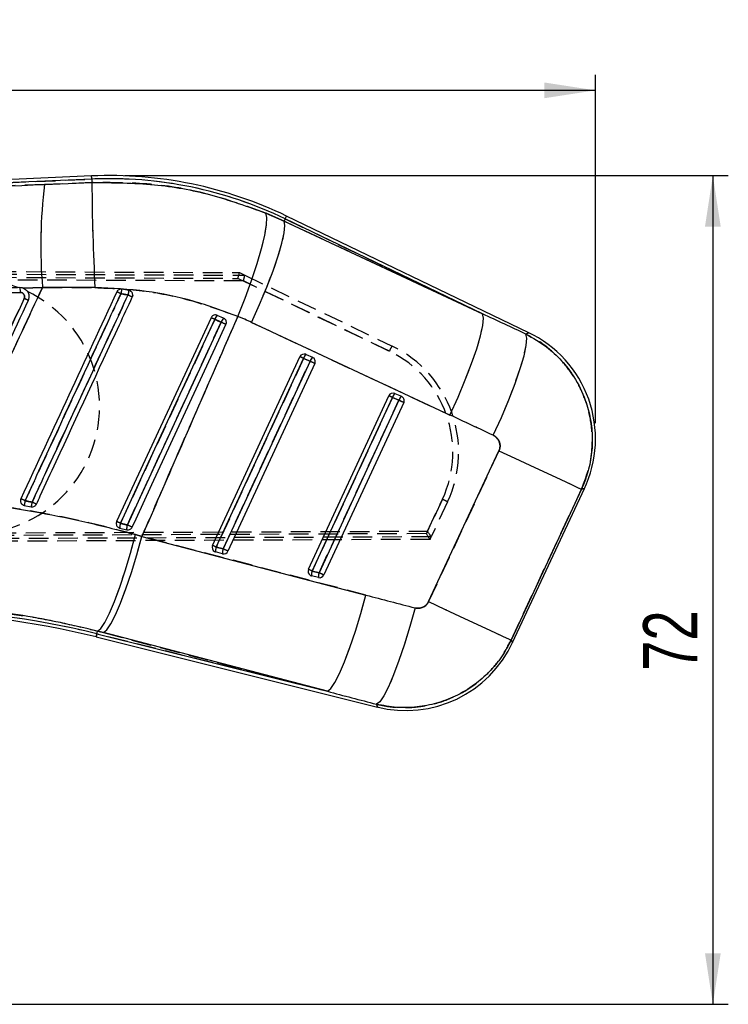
# Model space of a CAD drawing. Extents: x 36 to 538, y 22 to 372.
# Tile 12 of 19: x 395 to 456, y 287 to 372. Entities that reach past the tile are written whole.
import ezdxf

# ---------------------------------------------------------------- set-up
doc = ezdxf.new("R2010")
doc.units = 0
doc.header["$LTSCALE"] = 1.333333
doc.linetypes.add('HIDDEN', pattern=[1.905, 1.27, -0.635])
doc.layers.get('0').update_dxf_attribs({"linetype": 'CONTINUOUS'})
doc.styles.add('SLDTEXTSTYLE0', font='TXT', dxfattribs={"width": 0.75})
doc.dimstyles.new('SLDDIMSTYLE0', dxfattribs={"dimtxt": 4.666667, "dimasz": 4.402667, "dimexe": 0, "dimexo": 0.0625, "dimgap": 1.166667, "dimtad": 1, "dimdec": 0, "dimrnd": 1e-09, "dimzin": 12, "dimtxsty": 'SLDTEXTSTYLE0', "dimsah": 1, "dimcen": 0.09, "dimazin": 3, "dimtfac": 1, "dimtdec": 0, "dimtofl": 0, "dimtmove": 0, "dimatfit": 3, "dimtolj": 1, "dimtzin": 12})
doc.dimstyles.new('SLDDIMSTYLE1', dxfattribs={"dimtxt": 4.666667, "dimasz": 4.402667, "dimexe": 0, "dimexo": 0.0625, "dimgap": 1.166667, "dimtad": 1, "dimdec": 0, "dimrnd": 1e-09, "dimzin": 12, "dimtxsty": 'SLDTEXTSTYLE0', "dimsah": 1, "dimcen": 0.09, "dimazin": 3, "dimtfac": 1, "dimtofl": 0, "dimtmove": 0, "dimatfit": 3, "dimtolj": 1, "dimtzin": 12})

# ---------------------------------------------------------------- blocks, each defined once
blk = doc.blocks.new('_D')
at = {"color": 179, "linetype": 'CONTINUOUS'}
for p, q in [((82.931, 327.162), (82.931, 366.909)), ((444.193, 336.85), (444.193, 366.909)), ((444.193, 365.575), (82.931, 365.575))]:
    blk.add_line(p, q, dxfattribs=at)
for points in [[(82.931, 365.575), (87.333, 364.898), (87.333, 366.253)], [(444.193, 365.575), (439.791, 366.253), (439.791, 364.898)]]:
    blk.add_solid(points, dxfattribs=at)
at = {"color": 179, "linetype": 'CONTINUOUS', "insert": (261.721, 371.591, 0.1), "char_height": 4.6667, "attachment_point": 1, "style": 'SLDTEXTSTYLE0'}
blk.add_mtext('361', dxfattribs=at)
blk = doc.blocks.new('_D_1')
at = {"color": 179, "linetype": 'CONTINUOUS'}
for p, q in [((403.592, 358.223), (455.648, 358.223)), ((454.315, 358.223), (454.315, 286.711)), ((279.165, 286.711), (455.648, 286.711))]:
    blk.add_line(p, q, dxfattribs=at)
for points in [[(454.315, 358.223), (453.637, 353.82), (454.992, 353.82)], [(454.315, 286.711), (454.992, 291.113), (453.637, 291.113)]]:
    blk.add_solid(points, dxfattribs=at)
at = {"color": 179, "linetype": 'CONTINUOUS', "insert": (448.299, 315.494, 0.1), "char_height": 4.6667, "attachment_point": 1, "rotation": 90, "style": 'SLDTEXTSTYLE0'}
blk.add_mtext('72', dxfattribs=at)

msp = doc.modelspace()

# ---------------------------------------------------------------- linework, layer by layer
at = {"color": 7, "linetype": 'CONTINUOUS'}
for p, q in [((400.7224, 358.1894), (332.6022, 355.2152)), ((400.7342, 357.9193), (342.6135, 355.3817)), ((400.7342, 357.9193), (400.7474, 357.6175)), ((396.6519, 357.4522), (400.7474, 357.6175)), ((415.7414, 354.9814), (417.3233, 354.2841)), ((417.4226, 354.4902), (417.3233, 354.2841)), ((434.4542, 346.2848), (417.4226, 354.4902)), ((438.4488, 344.6605), (417.5399, 354.7337)), ((417.3233, 354.2841), (434.4542, 346.2848)), ((396.4877, 348.5725), (394.8187, 348.5038)), ((394.8187, 348.5038), (394.8384, 348.496)), ((401.0115, 348.5511), (396.4877, 348.5725)), ((403.9399, 348.3099), (403.3243, 348.4219)), ((404.0774, 348.2562), (403.9399, 348.3099)), ((411.0267, 345.9597), (402.8822, 328.3713)), ((411.5583, 346.1609), (411.5466, 346.1658)), ((412.1117, 345.9177), (411.5583, 346.1609)), ((431.6383, 337.5577), (414.5074, 345.557)), ((411.1551, 326.3087), (418.6943, 342.5902)), ((411.4731, 326.1616), (419.0124, 342.4431)), ((419.0124, 342.4431), (419.5658, 342.1998)), ((419.2258, 342.7914), (419.7792, 342.5482)), ((419.5658, 342.1998), (412.0702, 326.0127)), ((419.9807, 342.0076), (412.4851, 325.8205)), ((419.4279, 324.2461), (426.362, 339.2206)), ((419.7459, 324.099), (426.68, 339.0735)), ((426.68, 339.0735), (427.2334, 338.8303)), ((426.8934, 339.4218), (427.4468, 339.1786)), ((427.2334, 338.8303), (420.343, 323.9501)), ((427.6483, 338.638), (420.7579, 323.7578)), ((429.7924, 321.4583), (435.8633, 334.4773)), ((442.9848, 331.1565), (436.9139, 318.1375)), ((437.0378, 317.9208), (443.2425, 331.2268)), ((394.907, 329.7643), (395.5086, 329.6402)), ((403.0565, 327.8442), (403.1513, 327.8073)), ((403.1513, 327.8073), (403.7482, 327.6584)), ((404.5164, 327.2379), (405.0691, 327.0832)), ((405.0691, 327.0832), (424.393, 322.0202)), ((412.0206, 325.596), (411.4234, 325.7449)), ((412.0702, 326.0127), (411.4731, 326.1616)), ((420.343, 323.9501), (419.7459, 324.099)), ((420.2934, 323.5334), (419.6962, 323.6822)), ((401.1808, 318.6749), (401.2397, 318.9113)), ((401.1808, 318.6749), (421.0577, 313.719)), ((401.7337, 318.782), (401.2397, 318.9113)), ((421.0577, 313.719), (401.7337, 318.782)), ((401.1154, 318.4125), (425.3833, 312.3619))]:
    msp.add_line(p, q, dxfattribs=at)
at = {"color": 7, "linetype": 'HIDDEN'}
for p, q in [((342.6135, 355.3817), (400.7342, 357.9193)), ((400.7342, 357.9193), (400.7474, 357.6175)), ((400.7474, 357.6175), (396.6519, 357.4522)), ((417.3233, 354.2841), (415.7414, 354.9814)), ((417.4226, 354.4902), (417.3233, 354.2841)), ((417.4226, 354.4902), (434.4542, 346.2848)), ((434.4542, 346.2848), (417.3233, 354.2841)), ((326.4911, 350.2306), (413.4695, 349.8511)), ((413.8234, 349.1268), (326.4784, 349.4804)), ((326.52, 349.7305), (413.3566, 349.3516)), ((326.5412, 349.9789), (413.9361, 349.6252)), ((413.3566, 349.3516), (426.4229, 343.0621)), ((413.4695, 349.8511), (413.9338, 349.6276)), ((413.9338, 349.6276), (426.6376, 343.5127)), ((394.8187, 348.5038), (396.4877, 348.5725)), ((394.8187, 348.5038), (394.8384, 348.496)), ((394.8384, 348.496), (395.0081, 348.4004)), ((396.4877, 348.5725), (401.0115, 348.5511)), ((426.4229, 343.0621), (413.8234, 349.1268)), ((395.3181, 347.715), (395.2496, 347.454)), ((404.2109, 348.1097), (404.2242, 348.0858)), ((404.2653, 347.8889), (404.2492, 347.7923)), ((414.5074, 345.557), (431.6383, 337.5577)), ((419.0124, 342.4431), (411.4731, 326.1616)), ((419.5658, 342.1998), (419.0124, 342.4431)), ((412.0702, 326.0127), (419.5658, 342.1998)), ((426.68, 339.0735), (419.7459, 324.099)), ((427.2334, 338.8303), (426.68, 339.0735)), ((420.343, 323.9501), (427.2334, 338.8303)), ((435.8633, 334.4773), (429.7924, 321.4583)), ((436.9139, 318.1375), (442.9848, 331.1565)), ((430.9827, 330.2874), (429.6011, 327.3257)), ((429.7029, 327.5438), (430.9827, 330.2874)), ((431.4337, 330.076), (430.0193, 327.044)), ((326.4771, 327.126), (429.7029, 327.5438)), ((429.6011, 327.3257), (326.5183, 326.8759)), ((403.1513, 327.8073), (403.0565, 327.8442)), ((405.0691, 327.0832), (404.5164, 327.2379)), ((429.9181, 326.8271), (326.4882, 326.3758)), ((430.0191, 327.0463), (326.5391, 326.6275)), ((424.393, 322.0202), (405.0691, 327.0832)), ((429.9181, 326.8271), (430.0193, 327.044)), ((411.4731, 326.1616), (412.0702, 326.0127)), ((419.7459, 324.099), (420.343, 323.9501)), ((401.1808, 318.6749), (401.2397, 318.9113)), ((421.0577, 313.719), (401.1808, 318.6749)), ((401.2397, 318.9113), (401.7337, 318.782)), ((401.7337, 318.782), (421.0577, 313.719))]:
    msp.add_line(p, q, dxfattribs=at)
at = {"color": 8, "linetype": 'CONTINUOUS', "flags": 128}
for points in [[(400.7342, 357.9193), (400.7291, 358.0374), (400.7254, 358.1219), (400.7232, 358.1725), (400.7224, 358.1894)], [(417.4226, 354.4902), (417.4739, 354.5967), (417.5106, 354.6728), (417.5326, 354.7185), (417.5399, 354.7337)], [(438.1901, 344.5451), (438.4201, 344.6476), (438.4488, 344.6605)], [(443.2425, 331.2268), (443.2139, 331.2189), (442.9848, 331.1565)], [(401.1154, 318.4125), (401.1194, 318.4289), (401.1317, 318.4781), (401.1522, 318.5601), (401.1808, 318.6749)], [(436.9139, 318.1375), (437.024, 317.9449), (437.0378, 317.9208)], [(425.3833, 312.3619), (425.3727, 312.389), (425.2884, 312.606)]]:
    msp.add_lwpolyline(points, dxfattribs=at)
at = {"color": 7, "linetype": 'CONTINUOUS', "flags": 128}
for points in [[(413.3386, 346.0677), (413.9587, 347.6421), (414.5182, 349.1803), (414.9978, 350.6292), (415.3808, 351.9388), (415.654, 353.0637), (415.808, 353.965), (415.8375, 354.6117), (415.7414, 354.9814)], [(414.5074, 345.557), (415.2002, 347.0913), (415.8304, 348.5911), (416.3764, 350.0051), (416.8197, 351.2849), (417.1449, 352.3867), (417.3409, 353.2726), (417.4011, 353.9124), (417.3233, 354.2841)], [(403.2102, 328.22), (403.5513, 328.9568), (404.9157, 331.9043), (410.3735, 343.6943), (411.3526, 345.8092)], [(431.6383, 337.5577), (432.3311, 339.092), (432.9613, 340.5918), (433.5073, 342.0058), (433.9506, 343.2856), (434.2758, 344.3874), (434.4718, 345.2733), (434.532, 345.9131), (434.4542, 346.2848)], [(411.9033, 345.5672), (411.5621, 344.8303), (410.1977, 341.8828), (404.7398, 330.0928), (403.8045, 328.0723)], [(404.2132, 327.8827), (404.5531, 328.6168), (405.9178, 331.5641), (411.3768, 343.3536), (412.3137, 345.3769)], [(435.3712, 335.8117), (436.07, 337.3545), (436.7053, 338.8621), (437.255, 340.2823), (437.7001, 341.5658), (438.0251, 342.6682), (438.2188, 343.5511), (438.2744, 344.1841), (438.1901, 344.5451)], [(435.8633, 334.4773), (437.2321, 333.8391), (438.529, 333.2343), (439.7167, 332.6804), (440.7612, 332.1934), (441.6324, 331.7872), (442.3052, 331.4734), (442.7604, 331.2612), (442.9848, 331.1565)], [(401.2397, 318.9113), (401.5172, 319.1453), (401.8585, 319.6645), (402.2524, 320.4517), (402.6857, 321.4808), (403.1441, 322.7176), (403.6123, 324.1211), (404.0748, 325.6447), (404.5164, 327.2379)], [(401.7337, 318.782), (402.0221, 319.0128), (402.3739, 319.5286), (402.7775, 320.3121), (403.2194, 321.3375), (403.685, 322.5708), (404.1589, 323.9711), (404.6254, 325.492), (405.0691, 327.0832)], [(421.0577, 313.719), (421.3461, 313.9498), (421.6979, 314.4656), (422.1015, 315.2491), (422.5434, 316.2745), (423.009, 317.5078), (423.4829, 318.9081), (423.9494, 320.429), (424.393, 322.0202)], [(429.7924, 321.4583), (431.1612, 320.82), (432.4581, 320.2153), (433.6459, 319.6614), (434.6903, 319.1744), (435.5615, 318.7681), (436.2343, 318.4544), (436.6895, 318.2421), (436.9139, 318.1375)], [(428.6255, 320.9143), (428.181, 319.3123), (427.7133, 317.7818), (427.2382, 316.3743), (426.7716, 315.1369), (426.3291, 314.1111), (425.9257, 313.3315), (425.5749, 312.8241), (425.2884, 312.606)]]:
    msp.add_lwpolyline(points, dxfattribs=at)
at = {"color": 7, "linetype": 'HIDDEN', "flags": 128}
for points in [[(413.3386, 346.0677), (413.9587, 347.6421), (414.5182, 349.1803), (414.9978, 350.6292), (415.3808, 351.9388), (415.654, 353.0637), (415.808, 353.965), (415.8375, 354.6117), (415.7414, 354.9814)], [(414.5074, 345.557), (415.2002, 347.0913), (415.8304, 348.5911), (416.3764, 350.0051), (416.8197, 351.2849), (417.1449, 352.3867), (417.3409, 353.2726), (417.4011, 353.9124), (417.3233, 354.2841)], [(411.3526, 345.8092), (411.0115, 345.0723), (409.647, 342.1248), (404.1891, 330.3348), (403.2102, 328.22)], [(431.6383, 337.5577), (432.3311, 339.092), (432.9613, 340.5918), (433.5073, 342.0058), (433.9506, 343.2856), (434.2758, 344.3874), (434.4718, 345.2733), (434.532, 345.9131), (434.4542, 346.2848)], [(403.8045, 328.0723), (404.1456, 328.8092), (405.5101, 331.7567), (410.9679, 343.5467), (411.9033, 345.5672)], [(435.3712, 335.8117), (436.07, 337.3545), (436.7053, 338.8621), (437.255, 340.2823), (437.7001, 341.5658), (438.0251, 342.6682), (438.2188, 343.5511), (438.2744, 344.1841), (438.1901, 344.5451)], [(438.4488, 344.6605), (438.4201, 344.6476), (438.1901, 344.5451)], [(435.8633, 334.4773), (437.2321, 333.8391), (438.529, 333.2343), (439.7167, 332.6804), (440.7612, 332.1934), (441.6324, 331.7872), (442.3052, 331.4734), (442.7604, 331.2612), (442.9848, 331.1565)], [(442.9848, 331.1565), (443.2139, 331.2189), (443.2425, 331.2268)], [(401.2397, 318.9113), (401.5172, 319.1453), (401.8585, 319.6645), (402.2524, 320.4517), (402.6857, 321.4808), (403.1441, 322.7176), (403.6123, 324.1211), (404.0748, 325.6447), (404.5164, 327.2379)], [(401.7337, 318.782), (402.0221, 319.0128), (402.3739, 319.5286), (402.7775, 320.3121), (403.2194, 321.3375), (403.685, 322.5708), (404.1589, 323.9711), (404.6254, 325.492), (405.0691, 327.0832)], [(421.0577, 313.719), (421.3461, 313.9498), (421.6979, 314.4656), (422.1015, 315.2491), (422.5434, 316.2745), (423.009, 317.5078), (423.4829, 318.9081), (423.9494, 320.429), (424.393, 322.0202)], [(429.7924, 321.4583), (431.1612, 320.82), (432.4581, 320.2153), (433.6459, 319.6614), (434.6903, 319.1744), (435.5615, 318.7681), (436.2343, 318.4544), (436.6895, 318.2421), (436.9139, 318.1375)], [(428.6255, 320.9143), (428.181, 319.3123), (427.7133, 317.7818), (427.2382, 316.3743), (426.7716, 315.1369), (426.3291, 314.1111), (425.9257, 313.3315), (425.5749, 312.8241), (425.2884, 312.606)], [(401.1808, 318.6749), (401.1522, 318.5601), (401.1317, 318.4781), (401.1194, 318.4289), (401.1154, 318.4125)], [(437.0378, 317.9208), (437.024, 317.9449), (436.9139, 318.1375)], [(425.2884, 312.606), (425.3727, 312.389), (425.3833, 312.3619)]]:
    msp.add_lwpolyline(points, dxfattribs=at)
at = {"color": 7, "linetype": 'CONTINUOUS'}
for centre, radius, start, end in [((402.2582, 323.0137), 35.2092, 64.276697, 92.5), ((402.2582, 323.0137), 34.9388, 64.276697, 92.5), ((441.0517, 352.19), 44.7106, 173.241002, 184.640879), ((591.9133, 358.6505), 191.1688, 180.309587, 183.028319), ((411.348, 346.7352), 8.1991, 168.128423, 170.947853), ((387.4041, 331.1916), 18.056, 64.245734, 65.449581), ((389.2621, 318.0384), 33.0893, 64.990831, 65.684366), ((408.9148, 347.0468), 5.1327, 165.754327, 170.253144), ((387.8312, 313.0499), 38.3722, 64.696908, 65.315611), ((368.2819, 252.9974), 102.3186, 65.105663, 65.306681), ((412.2307, 345.5316), 0.921, 136.896889, 162.456221), ((412.7367, 345.3089), 0.8725, 135.75103, 162.779794), ((312.9891, 131.7101), 235.6244, 65.068293, 65.178293), ((434.0435, 335.5163), 10.15, 334.561779, 64.664115), ((419.0627, 342.4196), 0.406, 68.945052, 155.153077), ((320.4799, 129.8304), 234.3347, 65.135266, 65.220942), ((419.7759, 342.2148), 0.7969, 133.656368, 163.357014), ((419.0651, 342.4259), 0.3992, 66.275441, 68.938003), ((420.3295, 341.9715), 0.7971, 133.657252, 163.352838), ((419.6149, 342.1791), 0.404, 334.877133, 65.999599), ((244.8678, -35.3473), 416.0063, 65.106174, 65.169149), ((426.7304, 339.05), 0.406, 68.945052, 155.153077), ((332.0466, 134.9004), 225.038, 65.132475, 65.221687), ((427.4436, 338.8452), 0.797, 133.656857, 163.356798), ((426.7361, 339.0643), 0.3906, 66.246058, 68.967385), ((427.997, 338.602), 0.797, 133.657097, 163.356558), ((427.2826, 338.8095), 0.404, 334.873261, 66.003342), ((241.2083, -63.1427), 442.9307, 65.107092, 65.166238), ((383.4198, 305.412), 27.3219, 64.953318, 65.797947), ((409.5819, 327.0512), 14.9236, 167.958344, 169.52557), ((402.7751, 328.4552), 7.3625, 167.555899, 170.737863), ((382.7277, 302.0195), 30.8313, 64.586239, 65.352193), ((369.0876, 254.7364), 81.0196, 65.0919, 65.347314), ((404.2144, 327.8661), 1.0648, 160.592281, 183.170141), ((404.7531, 327.7325), 1.0076, 160.292245, 184.214216), ((331.0216, 170.6394), 173.4429, 65.039577, 65.188395), ((411.5235, 326.1381), 0.406, 155.153077, 241.054948), ((313.6934, 115.1766), 232.5414, 65.134936, 65.221272), ((411.5197, 326.1312), 0.3982, 241.050741, 256.008196), ((412.3073, 325.8509), 0.8902, 159.571201, 186.839703), ((412.9044, 325.702), 0.8902, 159.571152, 186.839722), ((412.117, 325.9893), 0.405, 256.228385, 335.357434), ((225.8213, -76.445), 443.4646, 65.107234, 65.166308), ((419.7963, 324.0755), 0.406, 155.153077, 241.054948), ((324.315, 118.2016), 226.9379, 65.132849, 65.221314), ((419.7926, 324.0688), 0.3984, 241.053616, 255.99929), ((420.5807, 323.7882), 0.8908, 159.580367, 186.830537), ((421.178, 323.6393), 0.8909, 159.582645, 186.828259), ((420.3898, 323.9267), 0.405, 256.230827, 335.353738), ((239.8034, -66.2015), 429.8986, 65.107086, 65.168026), ((384.3233, 251.0632), 69.4111, 76, 89.997206), ((384.3233, 251.0632), 69.6815, 76, 89.995785), ((427.8388, 322.2104), 10.15, 255.697962, 335.403343)]:
    msp.add_arc(centre, radius, start, end, dxfattribs=at)
at = {"color": 7, "linetype": 'HIDDEN'}
for centre, radius, start, end in [((402.2582, 323.0137), 34.9388, 64.276697, 92.5), ((441.0517, 352.19), 44.7106, 173.241002, 184.640879), ((591.9133, 358.6505), 191.1688, 180.309587, 183.028319), ((390.4125, 338.3032), 11, 270, 90), ((411.348, 346.7352), 8.1991, 168.128423, 170.947853), ((387.0853, 330.3291), 18.9715, 64.510507, 65.656189), ((389.2621, 318.0384), 33.0893, 64.990831, 65.684366), ((408.9148, 347.0468), 5.1327, 165.754327, 170.253144), ((387.8312, 313.0499), 38.3722, 64.696908, 65.315611), ((368.2819, 252.9974), 102.3186, 65.105663, 65.306681), ((412.2307, 345.5316), 0.921, 136.896889, 162.456221), ((412.7367, 345.3089), 0.8725, 135.75103, 162.779794), ((312.9891, 131.7101), 235.6244, 65.068293, 65.178293), ((397.942, 356.9101), 31.669, 334.070067, 334.972976), ((422.2353, 334.367), 10.15, 334.99095, 64.296293), ((320.4799, 129.8304), 234.3347, 65.135266, 65.220942), ((419.7759, 342.2148), 0.7969, 133.656368, 163.357014), ((420.3295, 341.9715), 0.7971, 133.657252, 163.352838), ((422.2375, 334.367), 9.65, 334.99095, 64.296293), ((244.8678, -35.3473), 416.0063, 65.106174, 65.169149), ((332.0466, 134.9004), 225.038, 65.132475, 65.221687), ((427.4436, 338.8452), 0.797, 133.656857, 163.356798), ((427.997, 338.602), 0.797, 133.657097, 163.356558), ((241.2083, -63.1427), 442.9307, 65.107092, 65.166238), ((383.4198, 305.412), 27.3219, 64.953318, 65.797947), ((409.5819, 327.0512), 14.9236, 167.958344, 169.52557), ((402.7751, 328.4552), 7.3625, 167.555899, 170.737863), ((382.7277, 302.0195), 30.8313, 64.586239, 65.352193), ((402.7818, 269.5395), 66.9746, 64.671848, 65.097901), ((369.0876, 254.7364), 81.0196, 65.0919, 65.347314), ((404.2144, 327.8661), 1.0648, 160.592281, 183.170141), ((404.7531, 327.7325), 1.0076, 160.292245, 184.214216), ((331.0216, 170.6394), 173.4429, 65.039577, 65.188395), ((313.6934, 115.1766), 232.5414, 65.134936, 65.221272), ((412.3073, 325.8509), 0.8902, 159.571201, 186.839703), ((412.9044, 325.702), 0.8902, 159.571152, 186.839722), ((225.8213, -76.445), 443.4646, 65.107234, 65.166308), ((324.315, 118.2016), 226.9379, 65.132849, 65.221314), ((420.5807, 323.7882), 0.8908, 159.580367, 186.830537), ((421.178, 323.6393), 0.8909, 159.582645, 186.828259), ((239.8034, -66.2015), 429.8986, 65.107086, 65.168026), ((384.3233, 251.0632), 69.6815, 76, 89.995785)]:
    msp.add_arc(centre, radius, start, end, dxfattribs=at)
for centre, major_axis, ratio, start_param, end_param in [((413.3544, 349.3516), (0.1151, 0.4995), 0.0041474, 4.7133447, 6.2831853), ((413.8212, 349.1268), (0.115, 0.4995), 0.0041474, 4.713344, 6.2143069), ((412.7711, 349.6323), (1.165, -0.007), 0.0299477, 6.2783435, 6.3462846), ((403.6728, 322.3541), (23.2103, -10.8231), 0.9999268, 1.5702682, 1.6200773), ((439.6018, 265.2395), (403.4328, -194.5024), 0.1586389, 1.6506194, 1.6598531), ((440.7356, 264.7108), (403.4402, -194.487), 0.1382425, 1.6506083, 1.6598421), ((429.5989, 327.3257), (-0.3191, 0.4986), 0.003104, 3.1415927, 4.7104024), ((429.7007, 327.5438), (-0.3191, 0.4987), 0.003104, 3.2094402, 4.710403), ((429.4664, 327.0416), (0.5531, 0.0034), 0.063181, 6.2532427, 6.319122), ((489.5286, 369.3477), (443.2222, -108.7934), 0.1356176, 4.5982543, 4.6078962), ((488.3948, 369.8764), (443.2843, -108.5442), 0.1556261, 4.5980938, 4.6077357)]:
    msp.add_ellipse(centre, major_axis=major_axis, ratio=ratio, start_param=start_param, end_param=end_param, dxfattribs=at)
at = {"color": 7, "linetype": 'CONTINUOUS'}
for centre, major_axis, ratio, start_param, end_param in [((403.6728, 322.3541), (23.2103, -10.8231), 0.9999268, 1.5702682, 1.6200773), ((439.6018, 265.2395), (403.4328, -194.5024), 0.1586389, 1.6506194, 1.6598531), ((440.7356, 264.7108), (403.4402, -194.487), 0.1382425, 1.6506083, 1.6598421), ((489.5286, 369.3477), (443.2222, -108.7934), 0.1356176, 4.5982543, 4.6078962), ((488.3948, 369.8764), (443.2843, -108.5442), 0.1556261, 4.5980938, 4.6077357)]:
    msp.add_ellipse(centre, major_axis=major_axis, ratio=ratio, start_param=start_param, end_param=end_param, dxfattribs=at)
for points, knots in [([(342.6135, 355.3817), (350.178, 355.6713), (368.1905, 356.361), (386.2035, 357.0516), (396.6519, 357.4522)], [0, 0, 0, 0, 0.41995869, 1, 1, 1, 1]), ([(400.7474, 357.6175), (402.5492, 357.6125), (405.9949, 357.6028), (411.0599, 356.6798), (414.1699, 355.5515), (415.7414, 354.9814)], [0, 0, 0, 0, 0.3516042, 0.6723846, 1, 1, 1, 1]), ([(394.5186, 348.5525), (394.2661, 348.5429), (392.9337, 348.4924), (387.2817, 348.2782), (373.3298, 347.7486), (357.3026, 347.1385), (345.5951, 346.6914), (342.4396, 346.5709)], [0, 0, 0, 0, 0.0145448, 0.0767508, 0.3255746, 0.8182255, 1, 1, 1, 1]), ([(387.9428, 330.2385), (388.3306, 331.0698), (390.001, 334.6499), (392.8496, 340.761), (395.309, 346.0416), (396.4877, 348.5725)], [0, 0, 0, 0, 0.1360558, 0.5859231, 1, 1, 1, 1]), ([(394.8187, 348.5038), (394.7984, 348.5109), (394.7023, 348.5447), (394.5997, 348.549), (394.5186, 348.5525)], [0, 0, 0, 0, 0.2104257, 1, 1, 1, 1]), ([(394.5186, 348.5525), (394.5219, 348.5457), (394.5289, 348.5318), (394.5405, 348.4377), (394.5513, 348.3001), (394.5559, 348.1918), (394.5583, 348.1377)], [0, 0, 0, 0, 0.237009, 0.4913396, 0.7456672, 1, 1, 1, 1]), ([(394.8384, 348.496), (394.897, 348.4669), (395.0336, 348.399), (395.2006, 348.2191), (395.309, 347.9789), (395.3369, 347.7089), (395.2791, 347.54), (395.2496, 347.454)], [0, 0, 0, 0, 0.156875, 0.3660032, 0.5750064, 0.7837754, 1, 1, 1, 1]), ([(413.3386, 346.0677), (412.0672, 346.537), (409.5015, 347.484), (405.3472, 348.3562), (402.4848, 348.4849), (401.0115, 348.5511)], [0, 0, 0, 0, 0.3228218, 0.6514585, 1, 1, 1, 1]), ([(403.3243, 348.4219), (403.2785, 348.4252), (403.1869, 348.4319), (403.0559, 348.3832), (402.9497, 348.3018), (402.907, 348.2272), (402.887, 348.1923)], [0, 0, 0, 0, 0.25794224, 0.51590174, 0.77382527, 1, 1, 1, 1]), ([(336.9344, 345.9521), (347.3195, 346.3472), (366.5271, 347.0779), (385.7355, 347.8041), (394.5583, 348.1377)], [0, 0, 0, 0, 0.540679, 1, 1, 1, 1]), ([(394.9062, 347.6153), (393.6448, 344.8891), (391.1219, 339.4368), (388.5992, 333.9845), (387.3379, 331.2584)], [0, 0, 0, 0, 0.5000119, 1, 1, 1, 1]), ([(394.5583, 348.1377), (394.6012, 348.1349), (394.6857, 348.1294), (394.7986, 348.0679), (394.8849, 347.9763), (394.9352, 347.8605), (394.947, 347.7335), (394.9198, 347.6545), (394.9062, 347.6153)], [0, 0, 0, 0, 0.1709946, 0.3367581, 0.5025108, 0.6682281, 0.8352037, 1, 1, 1, 1]), ([(402.887, 348.1923), (401.5093, 345.2157), (398.7537, 339.2624), (395.9983, 333.3091), (394.6205, 330.3324)], [0, 0, 0, 0, 0.4999998, 1, 1, 1, 1]), ([(394.9867, 330.1646), (395.1003, 330.4103), (395.6686, 331.6385), (398.0555, 336.797), (400.6966, 342.5049), (402.8831, 347.2302), (403.251, 348.0252)], [0, 0, 0, 0, 0.04126039, 0.20630085, 0.86646307, 1, 1, 1, 1]), ([(403.8561, 347.9158), (403.7425, 347.6701), (403.1742, 346.4419), (400.7872, 341.2835), (398.144, 335.5711), (395.9555, 330.8413), (395.5856, 330.0418)], [0, 0, 0, 0, 0.0412291, 0.2061452, 0.8658097, 1, 1, 1, 1]), ([(395.959, 329.8674), (396.0721, 330.1117), (396.6399, 331.3385), (399.0268, 336.4954), (401.6713, 342.2089), (403.861, 346.9399), (404.2317, 347.7407)], [0, 0, 0, 0, 0.0410063, 0.2059205, 0.8655765, 1, 1, 1, 1]), ([(403.251, 348.0252), (403.3875, 348.0014), (403.5895, 347.9662), (403.7909, 347.9281), (403.8561, 347.9158)], [0, 0, 0, 0, 0.6759578, 1, 1, 1, 1]), ([(404.2317, 347.7407), (404.2462, 347.7816), (404.276, 347.8657), (404.2663, 348.0031), (404.2138, 348.1308), (404.1415, 348.2131), (404.0906, 348.2473), (404.0774, 348.2562)], [0, 0, 0, 0, 0.2203551, 0.4530824, 0.6858135, 0.9185285, 1, 1, 1, 1]), ([(395.2496, 347.454), (393.9878, 344.7279), (391.4641, 339.2758), (388.9406, 333.8235), (387.6788, 331.0974)], [0, 0, 0, 0, 0.5, 1, 1, 1, 1]), ([(413.3386, 346.0677), (412.9591, 345.201), (411.248, 341.2939), (408.4871, 334.9676), (406.118, 329.5028), (405.0691, 327.0832)], [0, 0, 0, 0, 0.1370789, 0.6179386, 1, 1, 1, 1]), ([(411.5466, 346.1658), (411.5024, 346.1787), (411.414, 346.2045), (411.2743, 346.1846), (411.1503, 346.1225), (411.0686, 346.0395), (411.0371, 345.9795), (411.0267, 345.9597)], [0, 0, 0, 0, 0.2236578, 0.4473628, 0.6702366, 0.8916841, 1, 1, 1, 1]), ([(411.3526, 345.8092), (411.4617, 345.7612), (411.6453, 345.6805), (411.8288, 345.5999), (411.9033, 345.5672)], [0, 0, 0, 0, 0.5941663, 1, 1, 1, 1]), ([(412.3137, 345.3769), (412.3282, 345.4177), (412.358, 345.5016), (412.349, 345.6388), (412.2972, 345.766), (412.2132, 345.8634), (412.1425, 345.9012), (412.1117, 345.9177)], [0, 0, 0, 0, 0.2003996, 0.41247, 0.6245476, 0.8366072, 1, 1, 1, 1]), ([(438.1901, 344.5451), (438.8004, 344.2024), (439.9225, 343.5723), (441.2915, 342.2789), (442.4658, 340.7548), (443.3045, 339.0419), (443.7889, 337.2388), (443.9588, 335.5684), (443.8435, 333.895), (443.509, 332.4085), (443.1393, 331.5254), (442.9848, 331.1565)], [0, 0, 0, 0, 0.1330825, 0.2446992, 0.356316, 0.4986686, 0.6048074, 0.7109462, 0.8173193, 0.9236922, 1, 1, 1, 1]), ([(435.8633, 334.4773), (435.8789, 334.5143), (435.9378, 334.6538), (435.9753, 334.9198), (435.9193, 335.2168), (435.7812, 335.4884), (435.5988, 335.6878), (435.4334, 335.7778), (435.3712, 335.8117)], [0, 0, 0, 0, 0.0760426, 0.286951, 0.4978072, 0.6404228, 0.8648316, 1, 1, 1, 1]), ([(387.9428, 330.2385), (389.3295, 330.1013), (392.1029, 329.8271), (396.2657, 329.1618), (400.4196, 328.324), (403.1508, 327.5999), (404.5164, 327.2379)], [0, 0, 0, 0, 0.2476827, 0.49536, 0.7476813, 1, 1, 1, 1]), ([(394.6205, 330.3324), (394.6054, 330.2891), (394.5752, 330.2025), (394.5878, 330.063), (394.6266, 329.9716), (394.6565, 329.929), (394.6603, 329.9236)], [0, 0, 0, 0, 0.3180005, 0.6359963, 0.9539868, 1, 1, 1, 1]), ([(394.6603, 329.9236), (394.6907, 329.8894), (394.7514, 329.8208), (394.8455, 329.7784), (394.8984, 329.7663), (394.907, 329.7643)], [0, 0, 0, 0, 0.4555712, 0.9111327, 1, 1, 1, 1]), ([(395.5856, 330.0418), (395.4562, 330.0683), (395.2566, 330.1093), (395.057, 330.1502), (394.9867, 330.1646)], [0, 0, 0, 0, 0.647915, 1, 1, 1, 1]), ([(395.5086, 329.6402), (395.5357, 329.6363), (395.608, 329.6259), (395.7274, 329.6477), (395.8484, 329.7145), (395.9228, 329.7965), (395.9513, 329.8522), (395.959, 329.8674)], [0, 0, 0, 0, 0.1513774, 0.4027911, 0.6542026, 0.9056243, 1, 1, 1, 1]), ([(402.8822, 328.3713), (402.8672, 328.3282), (402.8371, 328.242), (402.8491, 328.1029), (402.9032, 327.9765), (402.9803, 327.8906), (403.0378, 327.8556), (403.0565, 327.8442)], [0, 0, 0, 0, 0.2223663, 0.444713, 0.6676222, 0.8917391, 1, 1, 1, 1]), ([(403.8045, 328.0723), (403.6955, 328.0994), (403.4975, 328.1486), (403.2993, 328.1978), (403.2102, 328.22)], [0, 0, 0, 0, 0.5501819, 1, 1, 1, 1]), ([(403.7482, 327.6584), (403.7592, 327.656), (403.8142, 327.6438), (403.9182, 327.6454), (404.0476, 327.6926), (404.152, 327.7751), (404.1939, 327.8488), (404.2132, 327.8827)], [0, 0, 0, 0, 0.0605132, 0.3043521, 0.5481729, 0.7920081, 1, 1, 1, 1]), ([(428.6255, 320.9143), (428.6308, 320.9129), (428.7456, 320.8836), (428.9815, 320.8664), (429.2693, 320.9439), (429.52, 321.0924), (429.6884, 321.2615), (429.7665, 321.4093), (429.7924, 321.4583)], [0, 0, 0, 0, 0.0119337, 0.2564522, 0.5011411, 0.6418773, 0.8812512, 1, 1, 1, 1]), ([(401.2397, 318.9113), (399.1037, 319.4135), (394.7801, 320.4302), (390.3272, 320.7577), (388.0741, 320.9234)], [0, 0, 0, 0, 0.4940328, 1, 1, 1, 1]), ([(436.9139, 318.1375), (436.6546, 317.6486), (436.1329, 316.6647), (435.0526, 315.3746), (433.7174, 314.199), (432.1768, 313.2789), (430.492, 312.6486), (428.7908, 312.3209), (427.03, 312.2716), (425.8689, 312.4946), (425.2884, 312.606)], [0, 0, 0, 0, 0.119087, 0.2396392, 0.3601911, 0.5011318, 0.6234679, 0.7458044, 0.8729016, 1, 1, 1, 1])]:
    msp.add_open_spline(points, degree=3, knots=knots, dxfattribs=at)
at = {"color": 7, "linetype": 'HIDDEN'}
for points, knots in [([(396.6519, 357.4522), (386.2035, 357.0516), (368.1905, 356.361), (350.178, 355.6713), (342.6135, 355.3817)], [0, 0, 0, 0, 0.58004131, 1, 1, 1, 1]), ([(415.7414, 354.9814), (414.0701, 355.5832), (410.8501, 356.7428), (405.7756, 357.6164), (402.4353, 357.6172), (400.7474, 357.6175)], [0, 0, 0, 0, 0.3480155, 0.6705312, 1, 1, 1, 1]), ([(396.4877, 348.5725), (395.2784, 345.976), (392.8191, 340.6955), (389.9704, 334.5843), (388.3306, 331.0698), (387.9428, 330.2385)], [0, 0, 0, 0, 0.4248119, 0.8639418, 1, 1, 1, 1]), ([(401.0115, 348.5511), (402.3706, 348.494), (405.1142, 348.3787), (409.279, 347.5533), (411.9549, 346.5741), (413.3386, 346.0677)], [0, 0, 0, 0, 0.3215623, 0.6491794, 1, 1, 1, 1]), ([(394.5582, 348.1377), (384.1726, 347.745), (364.9643, 347.0187), (345.7569, 346.2878), (336.9345, 345.9521)], [0, 0, 0, 0, 0.5406799, 1, 1, 1, 1]), ([(387.3377, 331.258), (388.5991, 333.9843), (391.1216, 339.4362), (393.6443, 344.8881), (394.9056, 347.6139)], [0, 0, 0, 0, 0.5000428, 1, 1, 1, 1]), ([(394.9056, 347.6139), (394.9198, 347.6551), (394.9476, 347.7359), (394.9341, 347.8647), (394.8827, 347.9796), (394.7954, 348.0704), (394.6829, 348.13), (394.5998, 348.1351), (394.5582, 348.1377)], [0, 0, 0, 0, 0.1728859, 0.3382748, 0.5036974, 0.6691291, 0.8345669, 1, 1, 1, 1]), ([(403.251, 348.0252), (403.1373, 347.7795), (402.569, 346.5513), (400.182, 341.3929), (397.5409, 335.685), (395.3545, 330.9596), (394.9867, 330.1646)], [0, 0, 0, 0, 0.0412602, 0.2063007, 0.8664633, 1, 1, 1, 1]), ([(395.5856, 330.0418), (396.9773, 333.0496), (399.7341, 339.0076), (402.491, 344.9656), (403.8561, 347.9158)], [0, 0, 0, 0, 0.5048412, 1, 1, 1, 1]), ([(403.8561, 347.9158), (403.7909, 347.9281), (403.5895, 347.9662), (403.3875, 348.0014), (403.251, 348.0252)], [0, 0, 0, 0, 0.3240422, 1, 1, 1, 1]), ([(405.0691, 327.0832), (406.0893, 329.4367), (408.4781, 334.9471), (411.239, 341.2735), (412.979, 345.2465), (413.3386, 346.0677)], [0, 0, 0, 0, 0.3716171, 0.870123, 1, 1, 1, 1]), ([(411.9033, 345.5672), (411.8288, 345.5999), (411.6453, 345.6805), (411.4617, 345.7612), (411.3526, 345.8092)], [0, 0, 0, 0, 0.4058337, 1, 1, 1, 1]), ([(442.9848, 331.1565), (443.2889, 331.9652), (443.7903, 333.2985), (443.9531, 335.283), (443.8335, 337.0506), (443.3897, 338.7852), (442.6393, 340.4169), (441.6799, 341.8328), (440.4972, 343.0574), (439.3117, 343.9559), (438.5015, 344.3815), (438.1901, 344.5451)], [0, 0, 0, 0, 0.1640708, 0.2705326, 0.3769947, 0.5010284, 0.6095022, 0.7179763, 0.8254467, 0.9329172, 1, 1, 1, 1]), ([(435.3712, 335.8117), (435.403, 335.7956), (435.5358, 335.7281), (435.7384, 335.5526), (435.8887, 335.2953), (435.962, 335.014), (435.964, 334.7441), (435.8939, 334.5584), (435.8633, 334.4773)], [0, 0, 0, 0, 0.068201, 0.2849193, 0.5017951, 0.625534, 0.8366395, 1, 1, 1, 1]), ([(404.5164, 327.2379), (403.1762, 327.5935), (400.4959, 328.3048), (396.3695, 329.143), (392.1814, 329.8182), (389.3557, 330.0984), (387.9428, 330.2385)], [0, 0, 0, 0, 0.2476452, 0.4952932, 0.747643, 1, 1, 1, 1]), ([(394.9867, 330.1646), (395.057, 330.1502), (395.2566, 330.1093), (395.4562, 330.0683), (395.5856, 330.0418)], [0, 0, 0, 0, 0.352085, 1, 1, 1, 1]), ([(403.2102, 328.22), (403.2993, 328.1978), (403.4975, 328.1486), (403.6955, 328.0994), (403.8045, 328.0723)], [0, 0, 0, 0, 0.4498181, 1, 1, 1, 1]), ([(429.7924, 321.4583), (429.7882, 321.4495), (429.736, 321.3403), (429.5953, 321.1493), (429.3462, 320.9783), (429.0578, 320.8823), (428.8197, 320.8712), (428.6655, 320.9054), (428.6255, 320.9143)], [0, 0, 0, 0, 0.0210043, 0.2596001, 0.498156, 0.6582599, 0.9113217, 1, 1, 1, 1]), ([(388.0741, 320.9234), (390.2704, 320.7562), (393.5914, 320.5032), (397.9804, 319.7118), (400.1533, 319.1781), (401.2397, 318.9113)], [0, 0, 0, 0, 0.4940031, 0.7470046, 1, 1, 1, 1]), ([(425.2884, 312.606), (425.6857, 312.523), (426.6552, 312.3205), (428.2396, 312.2793), (430.1397, 312.5351), (431.9351, 313.1575), (433.5472, 314.0919), (434.8782, 315.1903), (436.0509, 316.5334), (436.6263, 317.6028), (436.9139, 318.1375)], [0, 0, 0, 0, 0.0873914, 0.2132491, 0.3391057, 0.4988414, 0.6188019, 0.7387621, 0.8693812, 1, 1, 1, 1])]:
    msp.add_open_spline(points, degree=3, knots=knots, dxfattribs=at)

# ---------------------------------------------------------------- dimensions: what is measured, and where the dimension line sits
at = {"color": 179, "linetype": 'CONTINUOUS'}
dim = msp.add_linear_dim(base=(82.9306, 365.5752), p1=(444.1935, 335.5163), p2=(82.9306, 325.8287), dimstyle='SLDDIMSTYLE0', dxfattribs=at)
dim.commit()
dim.dimension.update_dxf_attribs({"geometry": '_D', "text_midpoint": (268.7894, 365.5752), "dimtype": 160})
dim = msp.add_linear_dim(base=(454.3148, 286.7107), p1=(402.2582, 358.2229), p2=(277.8317, 286.7107), angle=90, dimstyle='SLDDIMSTYLE1', dxfattribs=at)
dim.commit()
dim.dimension.update_dxf_attribs({"geometry": '_D_1', "text_midpoint": (454.3148, 320.8383), "dimtype": 160})

doc.saveas('drawing.dxf')
